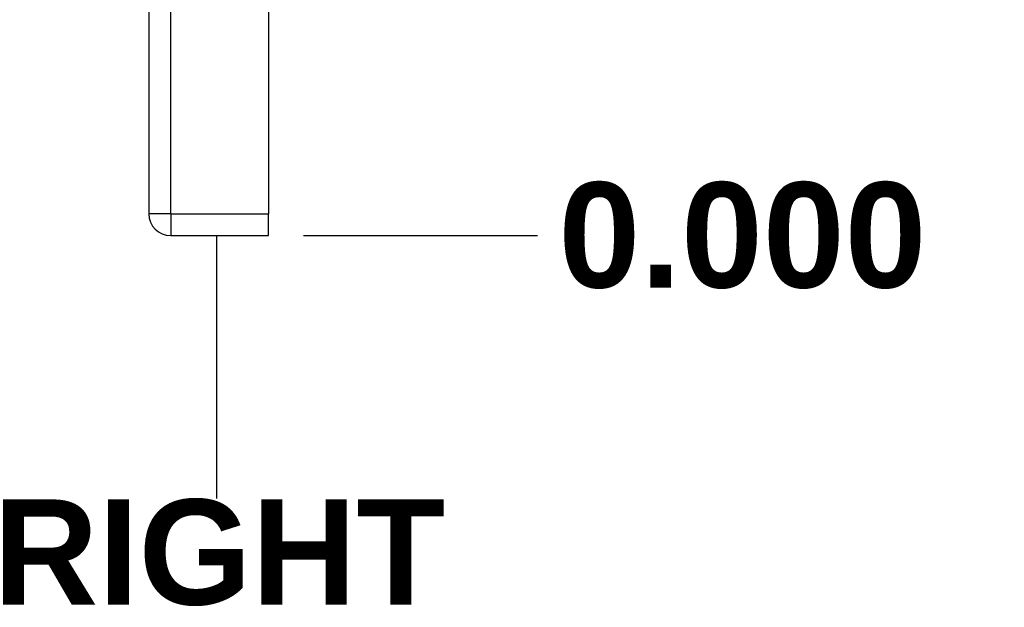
# Model space of a CAD drawing. Header units: inches. Extents: x 2 to 128, y 2 to 83.
# Tile 67 of 100: x 90.46 to 99.08, y 21.33 to 26.48. Entities that reach past the tile are written whole.
import ezdxf

# ---------------------------------------------------------------- set-up
doc = ezdxf.new("R2010")
doc.units = ezdxf.units.IN
doc.header["$LTSCALE"] = 7.686019
doc.header["$MEASUREMENT"] = 0
doc.layers.get('0').update_dxf_attribs({"lineweight": 25})
for name, color, linetype, lineweight in [('Dimensions(ANSI)', 7, 'Continuous', 25), ('Sketch Geometry(ANSI)', 7, 'Continuous', 25), ('Symbols(ANSI)', 7, 'Continuous', 25), ('Visible Edges(ANSI)', 7, 'Continuous', 25), ('Visible Tangent Edges(ANSI)', 7, 'Continuous', 25)]:
    doc.layers.add(name, color=color, linetype=linetype, lineweight=lineweight)
doc.styles.add('Dimension-ANSI', font='arialbd.ttf')
doc.dimstyles.new('INCH-ANSI', dxfattribs={"dimscale": 7.686019, "dimtxt": 0.12, "dimasz": 0.098425, "dimexe": 0.04, "dimexo": 0.04, "dimgap": 0.031496, "dimtad": 0, "dimtih": 1, "dimtoh": 1, "dimdec": 3, "dimrnd": 1e-08, "dimzin": 0, "dimdsep": 46, "dimtxsty": 'Dimension-ANSI', "dimcen": 0.09, "dimdle": 0.312, "dimclrd": 179, "dimclre": 179, "dimclrt": 7, "dimadec": 1, "dimazin": 0, "dimtfac": 1, "dimtdec": 3, "dimtofl": 0, "dimtmove": 0, "dimatfit": 3, "dimfxl": 1, "dimtolj": 1, "dimtzin": 4, "dimlwd": 25, "dimlwe": 25, "dimarcsym": 0})

# ---------------------------------------------------------------- blocks, each defined once
blk = doc.blocks.new('*D18')
at = {"layer": 'Defpoints', "color": 0, "linetype": 'Continuous', "transparency": 16777216}
for p in [(92.6351, 24.5908), (92.6351, 24.5908), (94.9929, 24.5908)]:
    blk.add_point(p, dxfattribs=at)
at = {"layer": 'Dimensions(ANSI)', "color": 179, "linetype": 'Continuous', "lineweight": 25, "true_color": 0x262658, "transparency": 16777216}
blk.add_line((92.9425, 24.5908), (94.9929, 24.5908), dxfattribs=at)
at = {"layer": 'Dimensions(ANSI)', "color": 7, "linetype": 'Continuous', "lineweight": 25, "transparency": 16777216, "insert": (96.7884, 24.5908), "char_height": 0.92232, "attachment_point": 5, "style": 'Dimension-ANSI'}
blk.add_mtext('\\A1;0.000', dxfattribs=at)
blk = doc.blocks.new('*D19')
at = {"layer": 'Defpoints', "color": 0, "linetype": 'Continuous', "transparency": 16777216}
for p in [(92.6351, 63.6352), (94.9929, 63.6352), (92.6351, 24.5908)]:
    blk.add_point(p, dxfattribs=at)
at = {"layer": 'Dimensions(ANSI)', "color": 179, "linetype": 'Continuous', "lineweight": 25, "true_color": 0x262658, "transparency": 16777216}
blk.add_line((92.9425, 63.6352), (94.9929, 63.6352), dxfattribs=at)
at = {"layer": 'Dimensions(ANSI)', "color": 7, "linetype": 'Continuous', "lineweight": 25, "transparency": 16777216, "insert": (97.1617, 63.6352), "char_height": 0.92232, "attachment_point": 5, "style": 'Dimension-ANSI'}
blk.add_mtext('\\A1;29.803', dxfattribs=at)
blk = doc.blocks.new('RIGHT')
at = {"layer": 'Sketch Geometry(ANSI)'}
blk.add_line((0, 0.15), (0, -0.15), dxfattribs=at)
at = {"layer": 'Symbols(ANSI)', "color": 7, "insert": (0, -0.2119), "char_height": 0.12, "attachment_point": 5, "style": 'Dimension-ANSI'}
blk.add_mtext('\\fArial|b1|i0;RIGHT', dxfattribs=at)

msp = doc.modelspace()

# ---------------------------------------------------------------- linework, layer by layer
at = {"layer": 'Visible Edges(ANSI)'}
for p, q in [((91.587, 63.4439), (91.587, 24.7821)), ((92.6351, 63.4439), (92.6351, 24.7821)), ((92.6351, 24.5908), (92.6351, 24.7821)), ((91.7783, 24.5908), (92.6351, 24.5908))]:
    msp.add_line(p, q, dxfattribs=at)
msp.add_arc((91.7783, 24.7821), 0.1913, 180, 270, dxfattribs=at)
at = {"layer": 'Visible Tangent Edges(ANSI)'}
for q in [(91.7783, 63.4439), (91.587, 24.7821), (91.7783, 24.5908), (92.6351, 24.7821)]:
    msp.add_line((91.7783, 24.7821), q, dxfattribs=at)

# ---------------------------------------------------------------- block references
at = {"xscale": 7.68601940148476, "yscale": 7.68601940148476, "zscale": 7.68601940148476}
msp.add_blockref('RIGHT', (92.1805, 23.4409), dxfattribs=at)

# ---------------------------------------------------------------- dimensions: what is measured, and where the dimension line sits
at = {"layer": 'Dimensions(ANSI)', "color": 179, "linetype": 'Continuous', "lineweight": 25, "true_color": 0x262658}
for feature_location, offset, origin, picture, middle in [((92.6351, 63.6352), (2.3578, 0), (92.6351, 24.5908), '*D19', (97.1617, 63.6352)), ((92.6350771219, 24.5907936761), (2.3578440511, 0), (92.6350771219, 24.5907936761), '*D18', (96.788352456, 24.5907936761))]:
    dim = msp.add_ordinate_dim(feature_location=feature_location, offset=offset, dtype=0, origin=origin, dimstyle='INCH-ANSI', override={"dimgap": 0.031496, "dimtad": 0, "dimdec": 3, "dimlfac": 0.763311, "dimtol": 0, "dimlim": 0, "dimtp": 0, "dimtm": 0, "dimtdec": 3}, dxfattribs=at)
    dim.commit()
    dim.dimension.update_dxf_attribs({"geometry": picture, "text_midpoint": middle})

doc.saveas('drawing.dxf')
